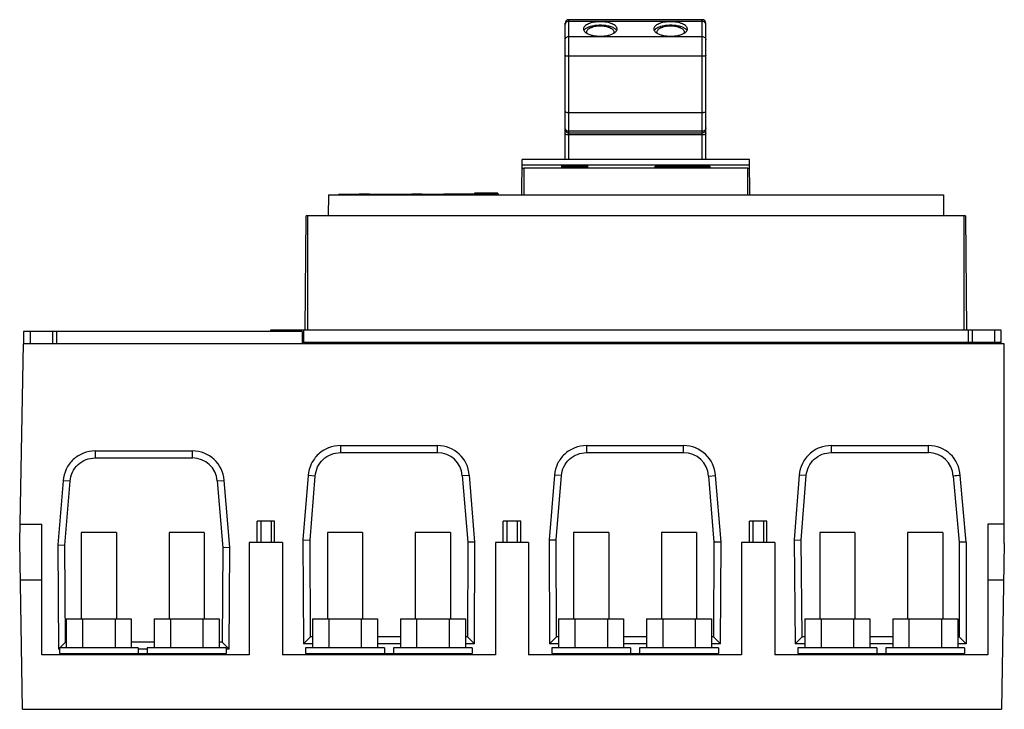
# Model space of a CAD drawing. Header units: millimetres. Extents: x 42 to 322, y 153 to 350.
import ezdxf

# ---------------------------------------------------------------- set-up
doc = ezdxf.new("R2010")
doc.units = ezdxf.units.MM
doc.header["$LTSCALE"] = 32.63007
doc.layers.get('0').update_dxf_attribs({"linetype": 'CONTINUOUS'})

msp = doc.modelspace()

# ---------------------------------------------------------------- linework, layer by layer
at = {"color": 7, "linetype": 'Continuous'}
for p, q in [((196.98, 309.8), (196.98, 348.61)), ((197.98, 349.61), (197.98, 309.8)), ((235.98, 349.61), (197.98, 349.61)), ((235.98, 349.12), (197.98, 349.12)), ((235.98, 309.8), (235.98, 349.61)), ((236.98, 309.8), (236.98, 348.61)), ((197.98, 344.81), (235.98, 344.81)), ((235.98, 339.19), (197.98, 339.19)), ((197.98, 323.23), (235.98, 323.23)), ((235.98, 317.86), (197.98, 317.86)), ((197.98, 317.43), (235.98, 317.43)), ((235.98, 316.82), (197.98, 316.82)), ((184.65, 299.8), (184.74, 309.8)), ((249.47, 308.19), (184.72, 308.19)), ((249.45, 309.8), (184.74, 309.8)), ((196.09, 307.52), (196.09, 308.04)), ((196.09, 308.04), (203.31, 308.04)), ((203.31, 308.04), (203.3, 307.52)), ((249.54, 299.8), (249.45, 309.8)), ((185.25, 307.4), (185.25, 299.8)), ((248.94, 307.4), (185.25, 307.4)), ((203.3, 307.52), (196.09, 307.52)), ((196.23, 307.68), (196.23, 307.52)), ((196.23, 307.68), (203.13, 307.68)), ((203.13, 307.52), (203.13, 307.68)), ((222.59, 307.54), (222.59, 307.93)), ((222.59, 307.93), (238.09, 307.93)), ((238.09, 307.54), (222.59, 307.54)), ((238.09, 307.93), (238.09, 307.54)), ((248.94, 299.8), (248.94, 307.4)), ((129.65, 299.8), (129.6, 293.8)), ((129.65, 299.8), (304.54, 299.8)), ((162.5, 299.84), (132.5, 299.84)), ((162.5, 300.01), (162.5, 299.8)), ((177.8, 300.01), (162.5, 300.01)), ((171.23, 300.21), (171.23, 300.01)), ((177.83, 300.21), (171.23, 300.21)), ((177.8, 300.01), (177.8, 299.8)), ((177.83, 300.21), (177.83, 299.8)), ((304.54, 299.8), (304.59, 293.8)), ((123.1, 261.3), (123.38, 293.8)), ((310.8, 293.8), (123.38, 293.8)), ((123.7, 293.8), (123.7, 261.3)), ((310.48, 261.3), (310.48, 293.8)), ((310.8, 293.8), (311.08, 261.3)), ((42.97, 260.92), (42.97, 257.42)), ((122.17, 260.92), (42.97, 260.92)), ((44.87, 260.92), (44.87, 257.42)), ((51.25, 257.42), (51.25, 260.92)), ((52.37, 260.92), (52.37, 257.42)), ((113.19, 261.3), (113.19, 260.92)), ((320.99, 261.3), (113.19, 261.3)), ((115.09, 261.3), (115.09, 260.92)), ((121.47, 260.92), (121.47, 261.3)), ((122.17, 260.92), (122.17, 257.42)), ((122.59, 261.3), (122.59, 257.9)), ((311.59, 261.3), (311.59, 257.9)), ((312.71, 261.3), (312.71, 257.9)), ((319.09, 261.3), (319.09, 257.9)), ((320.99, 257.42), (320.99, 261.3)), ((122.17, 257.9), (320.99, 257.9)), ((123.04, 257.42), (123.04, 257.9)), ((127.62, 257.9), (127.62, 257.42)), ((127.98, 257.9), (127.98, 257.42)), ((128.08, 257.9), (128.08, 257.42)), ((135.87, 257.9), (135.87, 257.42)), ((145.57, 257.42), (145.57, 257.9)), ((149.52, 257.9), (149.52, 257.42)), ((149.81, 257.42), (149.81, 257.9)), ((151.14, 257.42), (151.14, 257.9)), ((158.6, 257.9), (158.6, 257.42)), ((159.92, 257.42), (159.92, 257.9)), ((160.22, 257.9), (160.22, 257.42)), ((167.57, 257.9), (167.57, 257.42)), ((170.07, 257.9), (170.07, 257.42)), ((181.67, 257.9), (181.67, 257.42)), ((186.87, 257.43), (186.87, 257.9)), ((188.38, 257.9), (188.38, 257.42)), ((190.88, 257.42), (190.88, 257.9)), ((194.41, 257.9), (194.41, 257.42)), ((239.06, 257.42), (239.06, 257.9)), ((243.08, 257.9), (243.08, 257.42)), ((245.58, 257.42), (245.58, 257.9)), ((246.87, 257.9), (246.87, 257.43)), ((255.27, 257.42), (255.27, 257.9)), ((262.87, 257.9), (262.87, 257.42)), ((305.12, 257.42), (305.12, 257.9)), ((310.99, 257.42), (310.99, 257.9)), ((311.14, 257.42), (311.14, 257.9)), ((41.87, 201.16), (42.97, 257.42)), ((321.87, 257.42), (42.97, 257.42)), ((321.87, 200.62), (321.87, 257.42)), ((63.37, 226.94), (63.37, 224.94)), ((63.37, 226.94), (90.99, 226.94)), ((90.99, 224.94), (90.99, 226.94)), ((133.06, 228.44), (133.06, 226.44)), ((133.06, 228.44), (160.68, 228.44)), ((160.68, 226.44), (160.68, 228.44)), ((203.06, 228.44), (230.68, 228.44)), ((203.06, 228.44), (203.06, 226.44)), ((230.68, 226.44), (230.68, 228.44)), ((272.68, 228.45), (300.3, 228.45)), ((272.68, 228.45), (272.68, 226.45)), ((300.3, 226.45), (300.3, 228.45)), ((63.37, 224.94), (90.99, 224.94)), ((133.06, 226.44), (160.68, 226.44)), ((203.06, 226.44), (230.68, 226.44)), ((272.68, 226.45), (300.3, 226.45)), ((54.24, 218.41), (52.74, 200.17)), ((56.24, 218.28), (54.24, 218.41)), ((98.04, 218.39), (100.04, 218.54)), ((101.61, 199.48), (100.04, 218.55)), ((123.94, 219.9), (122.43, 201.66)), ((125.94, 219.77), (123.94, 219.9)), ((124.43, 201.58), (125.94, 219.77)), ((167.74, 219.89), (169.74, 220.04)), ((167.74, 219.89), (169.31, 200.93)), ((171.31, 201.01), (169.74, 220.04)), ((193.95, 220.04), (192.43, 201.67)), ((195.94, 219.89), (193.95, 220.04)), ((194.43, 201.59), (195.94, 219.89)), ((237.75, 219.79), (239.74, 219.92)), ((237.75, 219.79), (239.31, 200.93)), ((241.31, 201.01), (239.74, 219.92)), ((263.56, 220.05), (262.13, 201.64)), ((265.56, 219.9), (263.56, 220.05)), ((264.13, 201.58), (265.56, 219.9)), ((307.36, 219.79), (309.01, 200.93)), ((311.01, 201.01), (309.36, 219.94)), ((54.74, 200.09), (56.24, 218.28)), ((98.04, 218.39), (99.61, 199.4)), ((41.97, 206.12), (48.17, 206.12)), ((48.17, 168.92), (48.17, 206.12)), ((109.4, 200.92), (109.4, 206.92)), ((114.35, 206.92), (109.4, 206.92)), ((110.4, 206.92), (110.4, 200.92)), ((113.35, 206.92), (113.35, 200.92)), ((114.35, 200.92), (114.35, 206.92)), ((184.35, 206.92), (179.4, 206.92)), ((179.4, 200.92), (179.4, 206.92)), ((180.4, 206.92), (180.4, 200.92)), ((183.35, 206.92), (183.35, 200.92)), ((184.35, 200.92), (184.35, 206.92)), ((254.35, 206.92), (249.4, 206.92)), ((249.4, 200.92), (249.4, 206.92)), ((250.4, 206.92), (250.4, 200.92)), ((253.35, 206.92), (253.35, 200.92)), ((254.35, 200.92), (254.35, 206.92)), ((321.87, 206.12), (317.17, 206.12)), ((317.17, 206.12), (317.17, 168.92)), ((59.37, 203.72), (59.37, 179.12)), ((69.37, 203.72), (59.37, 203.72)), ((69.37, 203.72), (69.37, 179.12)), ((84.37, 203.72), (84.37, 179.12)), ((94.37, 203.72), (84.37, 203.72)), ((94.37, 203.72), (94.37, 179.12)), ((122.43, 201.66), (122.57, 172)), ((122.43, 201.66), (124.43, 201.58)), ((129.37, 203.72), (129.37, 179.12)), ((139.37, 203.72), (129.37, 203.72)), ((139.37, 203.72), (139.37, 179.12)), ((164.37, 203.72), (154.37, 203.72)), ((154.37, 203.72), (154.37, 179.12)), ((164.37, 203.72), (164.37, 179.12)), ((192.43, 201.67), (194.43, 201.59)), ((192.43, 201.67), (192.57, 172)), ((209.37, 203.72), (199.37, 203.72)), ((199.37, 203.72), (199.37, 179.12)), ((209.37, 203.72), (209.37, 179.12)), ((234.37, 203.72), (224.37, 203.72)), ((224.37, 203.72), (224.37, 179.12)), ((234.37, 203.72), (234.37, 179.12)), ((262.13, 201.64), (264.13, 201.58)), ((262.13, 201.64), (262.41, 172)), ((279.37, 203.72), (269.37, 203.72)), ((269.37, 203.72), (269.37, 179.12)), ((279.37, 203.72), (279.37, 179.12)), ((304.37, 203.72), (294.37, 203.72)), ((294.37, 203.72), (294.37, 179.12)), ((304.37, 203.72), (304.37, 179.12)), ((42.67, 153.42), (41.87, 201.16)), ((52.74, 200.17), (52.88, 170.5)), ((52.74, 200.17), (54.74, 200.09)), ((54.87, 172.5), (54.74, 200.09)), ((99.61, 199.4), (99.49, 172.5)), ((101.61, 199.48), (99.61, 199.4)), ((101.48, 170.5), (101.61, 199.48)), ((107.17, 200.92), (107.17, 168.92)), ((116.57, 200.92), (107.17, 200.92)), ((116.57, 200.92), (116.57, 168.92)), ((124.56, 174), (124.43, 201.58)), ((169.31, 200.93), (169.18, 174)), ((171.31, 201.01), (169.31, 200.93)), ((171.17, 172), (171.31, 201.01)), ((186.57, 200.92), (177.17, 200.92)), ((177.17, 200.92), (177.17, 168.92)), ((186.57, 200.92), (186.57, 168.92)), ((194.56, 174), (194.43, 201.59)), ((239.31, 200.93), (239.18, 174)), ((241.31, 201.01), (239.31, 200.93)), ((241.17, 172), (241.31, 201.01)), ((256.57, 200.92), (247.17, 200.92)), ((247.17, 200.92), (247.17, 168.92)), ((256.57, 200.92), (256.57, 168.92)), ((264.39, 174), (264.13, 201.58)), ((311.01, 201.01), (309.01, 200.93)), ((309.01, 200.93), (309.01, 174)), ((311.01, 201.01), (311.01, 172)), ((321.87, 200.62), (321.07, 153.42)), ((48.17, 190.12), (42.06, 190.12)), ((321.7, 190.12), (317.17, 190.12)), ((55.13, 179.12), (55.13, 170.92)), ((55.13, 179.12), (73.61, 179.12)), ((59.75, 179.12), (59.75, 170.92)), ((68.99, 179.12), (68.99, 170.92)), ((73.61, 179.12), (73.61, 170.92)), ((80.14, 179.12), (80.14, 170.92)), ((80.14, 179.12), (98.61, 179.12)), ((84.75, 179.12), (84.75, 170.92)), ((93.99, 179.12), (93.99, 170.92)), ((98.61, 179.12), (98.61, 170.92)), ((125.13, 179.12), (143.61, 179.12)), ((125.13, 179.12), (125.13, 170.92)), ((129.75, 179.12), (129.75, 170.92)), ((138.99, 179.12), (138.99, 170.92)), ((143.61, 179.12), (143.61, 170.92)), ((150.14, 179.12), (168.61, 179.12)), ((150.14, 179.12), (150.14, 170.92)), ((154.75, 179.12), (154.75, 170.92)), ((163.99, 179.12), (163.99, 170.92)), ((168.61, 179.12), (168.61, 170.92)), ((195.14, 179.12), (213.61, 179.12)), ((195.14, 179.12), (195.14, 170.92)), ((199.76, 179.12), (199.76, 170.92)), ((209, 179.12), (209, 170.92)), ((213.61, 179.12), (213.61, 170.92)), ((220.14, 179.12), (238.62, 179.12)), ((220.14, 179.12), (220.14, 170.92)), ((224.76, 179.12), (224.76, 170.92)), ((234, 179.12), (234, 170.92)), ((238.62, 179.12), (238.62, 170.92)), ((265.14, 179.12), (283.62, 179.12)), ((265.14, 179.12), (265.14, 170.92)), ((269.76, 179.12), (269.76, 170.92)), ((279, 179.12), (279, 170.92)), ((283.62, 179.12), (283.62, 170.92)), ((290.14, 179.12), (308.62, 179.12)), ((290.14, 179.12), (290.14, 170.92)), ((294.76, 179.12), (294.76, 170.92)), ((304, 179.12), (304, 170.92)), ((308.62, 179.12), (308.62, 170.92)), ((122.57, 172), (124.56, 174)), ((125.13, 174), (124.56, 174)), ((150.14, 174), (143.61, 174)), ((169.18, 174), (168.61, 174)), ((171.17, 172), (169.18, 174)), ((192.57, 172), (194.56, 174)), ((195.14, 174), (194.56, 174)), ((220.14, 174), (213.61, 174)), ((239.18, 174), (238.62, 174)), ((241.17, 172), (239.18, 174)), ((262.41, 172), (264.39, 174)), ((265.14, 174), (264.39, 174)), ((290.14, 174), (283.62, 174)), ((309.01, 174), (308.62, 174)), ((311.01, 172), (309.01, 174)), ((53.16, 170.92), (53.16, 169.32)), ((75.58, 170.92), (53.16, 170.92)), ((53.29, 170.92), (54.87, 172.5)), ((55.13, 172.5), (54.87, 172.5)), ((80.14, 172.5), (73.61, 172.5)), ((75.58, 170.92), (75.58, 169.32)), ((78.16, 170.92), (78.16, 169.32)), ((100.58, 170.92), (78.16, 170.92)), ((99.49, 172.5), (98.61, 172.5)), ((101.48, 170.5), (99.49, 172.5)), ((100.58, 170.92), (100.58, 169.32)), ((125.13, 172), (122.57, 172)), ((145.58, 170.92), (123.16, 170.92)), ((123.16, 170.92), (123.16, 169.32)), ((150.14, 172), (143.61, 172)), ((145.58, 170.92), (145.58, 169.32)), ((170.58, 170.92), (148.16, 170.92)), ((148.16, 170.92), (148.16, 169.32)), ((171.17, 172), (168.61, 172)), ((170.58, 170.92), (170.58, 169.32)), ((195.14, 172), (192.57, 172)), ((215.58, 170.92), (193.16, 170.92)), ((193.16, 170.92), (193.16, 169.32)), ((220.14, 172), (213.61, 172)), ((215.58, 170.92), (215.58, 169.32)), ((240.58, 170.92), (218.16, 170.92)), ((218.16, 170.92), (218.16, 169.32)), ((241.17, 172), (238.62, 172)), ((240.58, 170.92), (240.58, 169.32)), ((265.14, 172), (262.41, 172)), ((285.58, 170.92), (263.16, 170.92)), ((263.16, 170.92), (263.16, 169.32)), ((290.14, 172), (283.62, 172)), ((285.58, 170.92), (285.58, 169.32)), ((310.58, 170.92), (288.16, 170.92)), ((288.16, 170.92), (288.16, 169.32)), ((311.01, 172), (308.62, 172)), ((310.58, 170.92), (310.58, 169.32)), ((107.17, 168.92), (48.17, 168.92)), ((52.88, 170.5), (53.16, 170.79)), ((53.16, 170.5), (52.88, 170.5)), ((53.16, 169.32), (100.58, 169.32)), ((54.87, 168.92), (54.87, 169.32)), ((55.87, 169.32), (55.87, 168.92)), ((78.16, 170.5), (75.58, 170.5)), ((93.66, 168.92), (93.66, 169.32)), ((94.37, 169.32), (94.37, 168.92)), ((98.58, 168.92), (98.58, 169.32)), ((98.87, 169.32), (98.87, 168.92)), ((101.48, 170.5), (100.58, 170.5)), ((177.17, 168.92), (116.57, 168.92)), ((123.16, 169.32), (170.58, 169.32)), ((124.87, 168.92), (124.87, 169.32)), ((125.87, 169.32), (125.87, 168.92)), ((163.66, 168.92), (163.66, 169.32)), ((164.37, 169.32), (164.37, 168.92)), ((168.58, 168.92), (168.58, 169.32)), ((168.87, 169.32), (168.87, 168.92)), ((247.17, 168.92), (186.57, 168.92)), ((193.16, 169.32), (240.58, 169.32)), ((194.87, 168.92), (194.87, 169.32)), ((195.87, 169.32), (195.87, 168.92)), ((233.66, 168.92), (233.66, 169.32)), ((234.37, 169.32), (234.37, 168.92)), ((238.58, 168.92), (238.58, 169.32)), ((238.87, 169.32), (238.87, 168.92)), ((317.17, 168.92), (256.57, 168.92)), ((263.16, 169.32), (310.58, 169.32)), ((264.87, 168.92), (264.87, 169.32)), ((265.87, 169.32), (265.87, 168.92)), ((303.66, 168.92), (303.66, 169.32)), ((304.37, 169.32), (304.37, 168.92)), ((308.58, 168.92), (308.58, 169.32)), ((308.87, 169.32), (308.87, 168.92)), ((42.67, 153.42), (321.07, 153.42))]:
    msp.add_line(p, q, dxfattribs=at)
for centre, radius, start, end in [((197.98, 348.61), 1, 90, 180), ((235.98, 348.61), 1, 0, 90), ((139.88, 266.07), 33.9, 85.0021, 94.9979), ((154.88, 266.07), 33.9, 85.0021, 94.9979), ((90.99, 217.87), 9.07, 4.285, 90.0262), ((160.69, 219.36), 9.07, 4.2992, 90.0384), ((230.69, 219.36), 9.07, 3.5178, 90.0233), ((300.3, 219.38), 9.07, 3.5246, 90.0275), ((90.99, 217.87), 7.07, 4.2544, 90.0314), ((160.69, 219.36), 7.07, 4.2712, 90.0459), ((230.69, 219.36), 7.07, 3.4587, 90.0468), ((300.3, 219.38), 7.07, 3.3362, 90.034)]:
    msp.add_arc(centre, radius, start, end, dxfattribs=at)
for centre, start_param, end_param in [((185.25, 307.44), 3.140982, 4.712389), ((248.94, 307.44), -1.570796, 0.00061)]:
    msp.add_ellipse(centre, major_axis=(0.533, 0), ratio=0.069927, start_param=start_param, end_param=end_param, dxfattribs=at)
for points, knots in [([(197.06, 348.58), (197.05, 348.55), (197, 348.44), (196.98, 348.31), (196.98, 348.22)], [0, 0, 0, 0, 0.252865, 1, 1, 1, 1]), ([(197.98, 349.12), (197.79, 349.12), (197.41, 349.03), (197.14, 348.74), (197.06, 348.58)], [0, 0, 0, 0, 0.512432, 1, 1, 1, 1]), ([(211.75, 346.96), (211.75, 347.1), (211.68, 347.4), (211.38, 347.79), (210.93, 348.14), (210.45, 348.38), (210, 348.56), (209.49, 348.72), (208.79, 348.88), (207.9, 348.99), (206.98, 349.03), (206.06, 348.99), (205.17, 348.88), (204.47, 348.72), (203.96, 348.56), (203.51, 348.38), (203.03, 348.14), (202.58, 347.79), (202.28, 347.4), (202.21, 347.1), (202.21, 346.96)], [0, 0, 0, 0, 0.036896, 0.079231, 0.130072, 0.190256, 0.223707, 0.259168, 0.335206, 0.416296, 0.499992, 0.583688, 0.664779, 0.740818, 0.776281, 0.809735, 0.869922, 0.920767, 0.963103, 1, 1, 1, 1]), ([(202.49, 346.76), (202.68, 346.98), (203.25, 347.39), (204.29, 347.79), (205.58, 348.05), (206.98, 348.14), (208.39, 348.05), (209.67, 347.79), (210.72, 347.38), (211.28, 346.98), (211.47, 346.75)], [0, 0, 0, 0, 0.092466, 0.210815, 0.349843, 0.500105, 0.650348, 0.789328, 0.907609, 1, 1, 1, 1]), ([(210.91, 346.06), (210.91, 346.17), (210.85, 346.42), (210.61, 346.74), (210.23, 347.03), (209.84, 347.23), (209.47, 347.37), (209.05, 347.51), (208.47, 347.64), (207.74, 347.73), (206.98, 347.76), (206.22, 347.73), (205.49, 347.64), (204.92, 347.51), (204.49, 347.37), (204.12, 347.23), (203.73, 347.03), (203.36, 346.74), (203.11, 346.42), (203.05, 346.17), (203.05, 346.06)], [0, 0, 0, 0, 0.036892, 0.079232, 0.13007, 0.190254, 0.223708, 0.25917, 0.335207, 0.416295, 0.49999, 0.583686, 0.664774, 0.740814, 0.776278, 0.809734, 0.869923, 0.920765, 0.963108, 1, 1, 1, 1]), ([(231.75, 346.96), (231.75, 347.1), (231.68, 347.4), (231.38, 347.79), (230.93, 348.14), (230.45, 348.38), (230, 348.56), (229.49, 348.72), (228.79, 348.88), (227.9, 348.99), (226.98, 349.03), (226.06, 348.99), (225.17, 348.88), (224.47, 348.72), (223.96, 348.56), (223.51, 348.38), (223.03, 348.14), (222.58, 347.79), (222.28, 347.4), (222.21, 347.1), (222.21, 346.96)], [0, 0, 0, 0, 0.036896, 0.079231, 0.130072, 0.190256, 0.223707, 0.259168, 0.335206, 0.416296, 0.499992, 0.583688, 0.664779, 0.740818, 0.776281, 0.809735, 0.869922, 0.920767, 0.963103, 1, 1, 1, 1]), ([(222.49, 346.76), (222.68, 346.98), (223.25, 347.39), (224.29, 347.79), (225.58, 348.05), (226.98, 348.14), (228.39, 348.05), (229.67, 347.79), (230.72, 347.38), (231.28, 346.98), (231.47, 346.75)], [0, 0, 0, 0, 0.092466, 0.210815, 0.349843, 0.500105, 0.650348, 0.789328, 0.907609, 1, 1, 1, 1]), ([(230.91, 346.06), (230.91, 346.17), (230.85, 346.42), (230.61, 346.74), (230.23, 347.03), (229.84, 347.23), (229.47, 347.37), (229.05, 347.51), (228.47, 347.64), (227.74, 347.73), (226.98, 347.76), (226.22, 347.73), (225.49, 347.64), (224.92, 347.51), (224.49, 347.37), (224.12, 347.23), (223.73, 347.03), (223.36, 346.74), (223.11, 346.42), (223.05, 346.17), (223.05, 346.06)], [0, 0, 0, 0, 0.036892, 0.079232, 0.13007, 0.190254, 0.223708, 0.25917, 0.335207, 0.416295, 0.49999, 0.583686, 0.664774, 0.740814, 0.776278, 0.809734, 0.869923, 0.920765, 0.963108, 1, 1, 1, 1]), ([(236.9, 348.58), (236.82, 348.74), (236.55, 349.03), (236.17, 349.12), (235.98, 349.12)], [0, 0, 0, 0, 0.487568, 1, 1, 1, 1]), ([(236.98, 348.22), (236.98, 348.31), (236.96, 348.44), (236.91, 348.55), (236.9, 348.58)], [0, 0, 0, 0, 0.747135, 1, 1, 1, 1]), ([(196.98, 343.9), (196.98, 344.02), (197.03, 344.26), (197.26, 344.56), (197.59, 344.76), (197.85, 344.81), (197.98, 344.81)], [0, 0, 0, 0, 0.23812, 0.483328, 0.738288, 1, 1, 1, 1]), ([(202.21, 346.96), (202.21, 346.87), (202.24, 346.67), (202.39, 346.39), (202.62, 346.12), (202.81, 345.96), (202.92, 345.89)], [0, 0, 0, 0, 0.213897, 0.444678, 0.704357, 1, 1, 1, 1]), ([(202.33, 346.53), (202.35, 346.54), (202.39, 346.63), (202.45, 346.7), (202.49, 346.76)], [0, 0, 0, 0, 0.240744, 1, 1, 1, 1]), ([(202.92, 345.89), (203.15, 345.72), (203.72, 345.44), (204.69, 345.14), (205.8, 344.95), (206.98, 344.89), (208.16, 344.95), (209.27, 345.14), (210.24, 345.44), (210.81, 345.72), (211.04, 345.89)], [0, 0, 0, 0, 0.101934, 0.222765, 0.35764, 0.499938, 0.642244, 0.777143, 0.898016, 1, 1, 1, 1]), ([(203.05, 346.06), (203.05, 346.04), (203.06, 345.94), (203.08, 345.84), (203.11, 345.77)], [0, 0, 0, 0, 0.245339, 1, 1, 1, 1]), ([(210.85, 345.77), (210.86, 345.8), (210.9, 345.89), (210.91, 345.99), (210.91, 346.06)], [0, 0, 0, 0, 0.2576, 1, 1, 1, 1]), ([(211.04, 345.89), (211.15, 345.96), (211.34, 346.12), (211.57, 346.39), (211.72, 346.67), (211.75, 346.87), (211.75, 346.96)], [0, 0, 0, 0, 0.295703, 0.555403, 0.786159, 1, 1, 1, 1]), ([(211.47, 346.75), (211.49, 346.74), (211.54, 346.66), (211.59, 346.59), (211.63, 346.53)], [0, 0, 0, 0, 0.259895, 1, 1, 1, 1]), ([(222.21, 346.96), (222.21, 346.87), (222.24, 346.67), (222.39, 346.39), (222.62, 346.12), (222.81, 345.96), (222.92, 345.89)], [0, 0, 0, 0, 0.213897, 0.444678, 0.704357, 1, 1, 1, 1]), ([(222.33, 346.53), (222.35, 346.54), (222.39, 346.63), (222.45, 346.7), (222.49, 346.76)], [0, 0, 0, 0, 0.240744, 1, 1, 1, 1]), ([(222.92, 345.89), (223.15, 345.72), (223.72, 345.44), (224.69, 345.14), (225.8, 344.95), (226.98, 344.89), (228.16, 344.95), (229.27, 345.14), (230.24, 345.44), (230.81, 345.72), (231.04, 345.89)], [0, 0, 0, 0, 0.101934, 0.222765, 0.35764, 0.499938, 0.642244, 0.777143, 0.898016, 1, 1, 1, 1]), ([(223.05, 346.06), (223.05, 346.04), (223.06, 345.94), (223.08, 345.84), (223.11, 345.77)], [0, 0, 0, 0, 0.245339, 1, 1, 1, 1]), ([(230.85, 345.77), (230.86, 345.8), (230.9, 345.89), (230.91, 345.99), (230.91, 346.06)], [0, 0, 0, 0, 0.2576, 1, 1, 1, 1]), ([(231.04, 345.89), (231.15, 345.96), (231.34, 346.12), (231.57, 346.39), (231.72, 346.67), (231.75, 346.87), (231.75, 346.96)], [0, 0, 0, 0, 0.295703, 0.555403, 0.786159, 1, 1, 1, 1]), ([(231.47, 346.75), (231.49, 346.74), (231.54, 346.66), (231.59, 346.59), (231.63, 346.53)], [0, 0, 0, 0, 0.259895, 1, 1, 1, 1]), ([(235.98, 344.81), (236.11, 344.81), (236.37, 344.76), (236.7, 344.56), (236.93, 344.26), (236.98, 344.02), (236.98, 343.9)], [0, 0, 0, 0, 0.261712, 0.516672, 0.76188, 1, 1, 1, 1]), ([(197.98, 339.19), (197.85, 339.19), (197.67, 339.2), (197.43, 339.22), (197.28, 339.25), (197.16, 339.28), (197.06, 339.32), (196.98, 339.37), (196.98, 339.41)], [0, 0, 0, 0, 0.363678, 0.528905, 0.67505, 0.797311, 0.892181, 1, 1, 1, 1]), ([(236.98, 339.41), (236.98, 339.37), (236.91, 339.32), (236.81, 339.28), (236.68, 339.25), (236.53, 339.22), (236.29, 339.2), (236.11, 339.19), (235.98, 339.19)], [0, 0, 0, 0, 0.107819, 0.202689, 0.32495, 0.471095, 0.636322, 1, 1, 1, 1]), ([(196.98, 323.45), (196.98, 323.41), (197.06, 323.36), (197.16, 323.32), (197.28, 323.29), (197.43, 323.26), (197.67, 323.24), (197.85, 323.23), (197.98, 323.23)], [0, 0, 0, 0, 0.107819, 0.202689, 0.32495, 0.471095, 0.636322, 1, 1, 1, 1]), ([(235.98, 323.23), (236.11, 323.23), (236.29, 323.24), (236.53, 323.26), (236.68, 323.29), (236.81, 323.32), (236.91, 323.36), (236.98, 323.41), (236.98, 323.45)], [0, 0, 0, 0, 0.363678, 0.528905, 0.67505, 0.797311, 0.892181, 1, 1, 1, 1]), ([(197.98, 317.86), (197.85, 317.86), (197.59, 317.91), (197.26, 318.13), (197.03, 318.45), (196.98, 318.71), (196.98, 318.84)], [0, 0, 0, 0, 0.251442, 0.501997, 0.751383, 1, 1, 1, 1]), ([(196.98, 318.42), (196.98, 318.29), (197.03, 318.03), (197.26, 317.7), (197.59, 317.48), (197.85, 317.43), (197.98, 317.43)], [0, 0, 0, 0, 0.248617, 0.498003, 0.748558, 1, 1, 1, 1]), ([(197.98, 316.82), (197.85, 316.82), (197.61, 316.84), (197.33, 316.9), (197.15, 316.99), (197.04, 317.06), (196.98, 317.15), (196.98, 317.2)], [0, 0, 0, 0, 0.338829, 0.634226, 0.755199, 0.855236, 1, 1, 1, 1]), ([(236.98, 318.84), (236.98, 318.71), (236.93, 318.45), (236.71, 318.13), (236.37, 317.91), (236.11, 317.86), (235.98, 317.86)], [0, 0, 0, 0, 0.248617, 0.498003, 0.748558, 1, 1, 1, 1]), ([(235.98, 317.43), (236.11, 317.43), (236.37, 317.48), (236.71, 317.7), (236.93, 318.03), (236.98, 318.29), (236.98, 318.42)], [0, 0, 0, 0, 0.251442, 0.501997, 0.751383, 1, 1, 1, 1]), ([(236.98, 317.2), (236.98, 317.15), (236.92, 317.06), (236.81, 316.99), (236.63, 316.9), (236.35, 316.84), (236.11, 316.82), (235.98, 316.82)], [0, 0, 0, 0, 0.144764, 0.244801, 0.365774, 0.661171, 1, 1, 1, 1]), ([(63.37, 226.94), (62.23, 226.94), (59.92, 226.51), (56.96, 224.64), (54.89, 221.82), (54.31, 219.55), (54.24, 218.41)], [0, 0, 0, 0, 0.250045, 0.500038, 0.750019, 1, 1, 1, 1]), ([(133.06, 228.44), (131.92, 228.44), (129.62, 228), (126.66, 226.14), (124.59, 223.31), (124.01, 221.04), (123.94, 219.9)], [0, 0, 0, 0, 0.250045, 0.500038, 0.750019, 1, 1, 1, 1]), ([(203.06, 228.44), (201.93, 228.44), (199.65, 228.01), (196.71, 226.18), (194.64, 223.41), (194.03, 221.17), (193.95, 220.04)], [0, 0, 0, 0, 0.250043, 0.500035, 0.750016, 1, 1, 1, 1]), ([(272.68, 228.45), (271.55, 228.45), (269.27, 228.03), (266.33, 226.2), (264.25, 223.42), (263.65, 221.18), (263.56, 220.05)], [0, 0, 0, 0, 0.250043, 0.500035, 0.750015, 1, 1, 1, 1]), ([(56.24, 218.28), (56.29, 219.17), (56.74, 220.94), (58.36, 223.15), (60.68, 224.6), (62.48, 224.94), (63.37, 224.94)], [0, 0, 0, 0, 0.249978, 0.499948, 0.749938, 1, 1, 1, 1]), ([(125.94, 219.77), (125.99, 220.66), (126.44, 222.44), (128.06, 224.64), (130.37, 226.1), (132.17, 226.44), (133.06, 226.44)], [0, 0, 0, 0, 0.249978, 0.499948, 0.749938, 1, 1, 1, 1]), ([(195.94, 219.89), (196.01, 220.77), (196.48, 222.52), (198.1, 224.68), (200.4, 226.11), (202.18, 226.44), (203.06, 226.44)], [0, 0, 0, 0, 0.249993, 0.499949, 0.749925, 1, 1, 1, 1]), ([(265.56, 219.9), (265.62, 220.78), (266.1, 222.53), (267.72, 224.69), (270.02, 226.12), (271.8, 226.45), (272.68, 226.45)], [0, 0, 0, 0, 0.249993, 0.499949, 0.749925, 1, 1, 1, 1])]:
    msp.add_open_spline(points, degree=3, knots=knots, dxfattribs=at)
msp.add_open_spline([(309.36, 219.93), (308.69, 219.9), (308.03, 219.83), (307.36, 219.79)], degree=3, dxfattribs=at)

doc.saveas('drawing.dxf')
